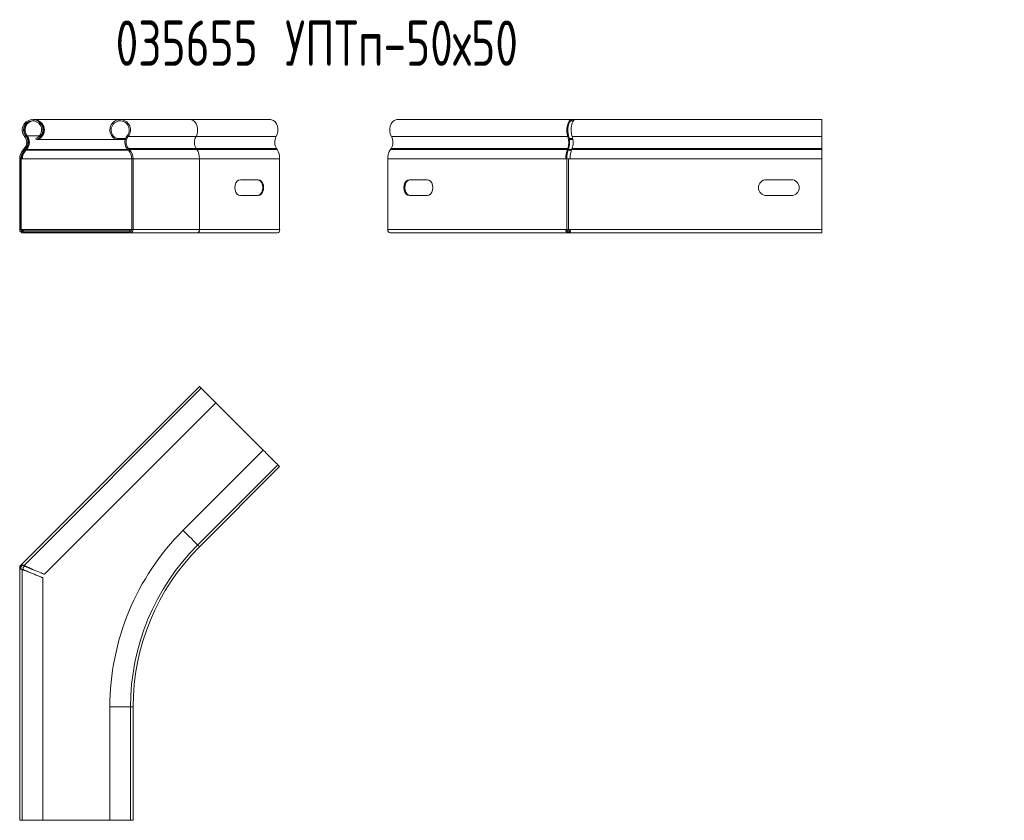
# Model space of a CAD drawing. Header units: millimetres. Extents: x -447 to 3808, y -2904 to 345.
# Tile 3 of 9: x -447 to -12, y -468 to -115. Entities that reach past the tile are written whole.
import ezdxf

# ---------------------------------------------------------------- set-up
doc = ezdxf.new("R2010")
doc.units = ezdxf.units.MM
doc.styles.add('SLDTEXTSTYLE0', font='TXT', dxfattribs={"width": 0.7, "bigfont": 'bigfont'})

msp = doc.modelspace()

# ---------------------------------------------------------------- linework, layer by layer
at = {"color": 7, "linetype": 'Continuous', "lineweight": 15}
for p, q in [((-402.3, -159.12), (-440.3, -159.12)), ((-371.34, -159.12), (-402.3, -159.12)), ((-335.99, -159.12), (-371.34, -159.12)), ((-203.27, -159.12), (-280.25, -159.12)), ((-201.73, -159.12), (-203.27, -159.12)), ((-203.27, -159.67), (-203.27, -159.12)), ((-92.85, -159.12), (-201.73, -159.12)), ((-92.85, -159.12), (-92.85, -159.12)), ((-92.85, -159.12), (-92.85, -167.93)), ((-92.85, -159.12), (-92.85, -166.57)), ((-444.44, -166.57), (-444.02, -166.22)), ((-443.38, -166.22), (-443.68, -166.57)), ((-439.36, -167.93), (-439.55, -167.42)), ((-438.72, -167.93), (-438.79, -167.68)), ((-438.72, -167.93), (-403.88, -167.93)), ((-403.88, -167.93), (-403.69, -167.42)), ((-403.88, -167.93), (-400.11, -167.93)), ((-403.69, -167.42), (-399.93, -167.42)), ((-398.79, -166.57), (-399.22, -166.22)), ((-398.79, -166.57), (-368.87, -166.57)), ((-368.87, -166.57), (-333.51, -166.57)), ((-204.84, -166.57), (-282.73, -166.57)), ((-204.54, -166.22), (-204.84, -166.57)), ((-202.75, -167.42), (-204.25, -167.42)), ((-202.65, -167.93), (-204.17, -167.93)), ((-92.85, -166.57), (-203, -166.57)), ((-92.85, -166.57), (-92.85, -171.88)), ((-92.85, -167.93), (-92.85, -167.93)), ((-92.85, -172.26), (-92.85, -167.93)), ((-444.62, -171.88), (-444.97, -172.24)), ((-444.97, -172.24), (-444.57, -172.62)), ((-444.23, -172.26), (-444.62, -171.88)), ((-444.23, -172.26), (-444.57, -172.62)), ((-443.93, -172.62), (-444.21, -172.25)), ((-444.12, -172.14), (-443.87, -171.88)), ((-443.93, -172.62), (-443.59, -172.26)), ((-443.59, -172.26), (-443.87, -171.88)), ((-398.62, -171.88), (-399.01, -172.26)), ((-398.67, -172.62), (-399.01, -172.26)), ((-398.27, -172.24), (-398.67, -172.62)), ((-398.27, -172.24), (-398.62, -171.88)), ((-398.62, -171.88), (-368.74, -171.88)), ((-398.27, -172.24), (-368.5, -172.24)), ((-368.5, -172.24), (-368.74, -171.88)), ((-368.74, -171.88), (-333.39, -171.88)), ((-368.5, -172.24), (-333.14, -172.24)), ((-333.14, -172.24), (-333.39, -171.88)), ((-282.86, -171.88), (-283.1, -172.24)), ((-205.05, -172.24), (-283.1, -172.24)), ((-204.91, -171.88), (-282.86, -171.88)), ((-205.05, -172.24), (-204.91, -171.88)), ((-204.77, -172.62), (-205.05, -172.24)), ((-204.63, -172.26), (-204.91, -171.88)), ((-204.77, -172.62), (-204.63, -172.26)), ((-203.09, -171.88), (-203.23, -172.24)), ((-92.85, -172.24), (-203.23, -172.24)), ((-92.85, -171.88), (-203.09, -171.88)), ((-92.85, -171.88), (-92.85, -172.24)), ((-92.85, -172.24), (-92.85, -176.38)), ((-92.85, -172.62), (-92.85, -172.26)), ((-92.85, -176.38), (-92.85, -172.62)), ((-446.07, -176.38), (-446.62, -176.38)), ((-446.62, -176.38), (-446.62, -207.62)), ((-446.07, -176.38), (-446.07, -207.62)), ((-445.92, -176.38), (-446.07, -176.38)), ((-445.92, -207.62), (-445.92, -176.38)), ((-445.92, -176.38), (-445.43, -176.38)), ((-396.62, -176.38), (-397.17, -176.38)), ((-397.17, -207.62), (-397.17, -176.38)), ((-396.62, -207.62), (-396.62, -176.38)), ((-396.62, -176.38), (-367.33, -176.38)), ((-367.33, -207.62), (-367.33, -176.38)), ((-367.33, -176.38), (-331.98, -176.38)), ((-331.98, -207.62), (-331.98, -176.38)), ((-284.27, -176.38), (-284.27, -207.62)), ((-205.78, -176.38), (-284.27, -176.38)), ((-205.29, -176.38), (-205.78, -176.38)), ((-205.29, -207.62), (-205.29, -176.38)), ((-205.29, -176.38), (-204.55, -176.38)), ((-204.55, -207.62), (-204.55, -176.38)), ((-203.85, -176.38), (-204.55, -176.38)), ((-92.85, -176.38), (-203.85, -176.38)), ((-92.85, -207.62), (-92.85, -176.38)), ((-92.85, -176.38), (-92.85, -207.62)), ((-341.52, -185.62), (-349.3, -185.62)), ((-266.94, -185.62), (-274.72, -185.62)), ((-106.35, -185.62), (-117.35, -185.62)), ((-349.3, -192.62), (-341.52, -192.62)), ((-274.72, -192.62), (-266.94, -192.62)), ((-117.35, -192.62), (-106.35, -192.62)), ((-446.62, -207.62), (-446.07, -207.62)), ((-446.07, -207.62), (-445.92, -207.62)), ((-445.92, -207.62), (-445.43, -207.62)), ((-445.12, -208.57), (-445.12, -207.87)), ((-445.12, -207.87), (-398.12, -207.87)), ((-398.12, -208.57), (-398.12, -207.87)), ((-398.12, -207.87), (-397.2, -207.87)), ((-396.62, -207.62), (-397.17, -207.62)), ((-396.62, -207.62), (-367.33, -207.62)), ((-367.33, -207.62), (-331.98, -207.62)), ((-205.78, -207.62), (-284.27, -207.62)), ((-205.29, -207.62), (-205.78, -207.62)), ((-205.38, -207.87), (-204.36, -207.87)), ((-204.55, -207.62), (-205.29, -207.62)), ((-203.85, -207.62), (-204.55, -207.62)), ((-204.36, -208.57), (-204.36, -207.87)), ((-204.36, -207.87), (-203.84, -207.87)), ((-92.85, -207.62), (-203.85, -207.62)), ((-92.85, -207.87), (-92.85, -207.62)), ((-92.85, -207.62), (-92.85, -209.12)), ((-92.85, -208.57), (-92.85, -207.87)), ((-92.85, -207.87), (-92.85, -207.87)), ((-445.12, -208.57), (-398.12, -208.57)), ((-445.12, -208.57), (-445.12, -209.12)), ((-445.12, -209.12), (-432.62, -209.12)), ((-432.62, -208.57), (-432.62, -209.12)), ((-431.98, -209.12), (-432.62, -209.12)), ((-431.98, -208.57), (-431.98, -209.12)), ((-431.98, -209.12), (-410.62, -209.12)), ((-410.62, -208.57), (-398.12, -208.57)), ((-410.62, -209.12), (-410.62, -208.57)), ((-410.62, -209.12), (-398.12, -209.12)), ((-398.12, -209.12), (-398.12, -208.57)), ((-398.12, -209.12), (-368.39, -209.12)), ((-368.39, -209.12), (-333.04, -209.12)), ((-205, -209.12), (-283.21, -209.12)), ((-205, -208.57), (-204.36, -208.57)), ((-205, -208.57), (-205, -209.12)), ((-203.46, -209.12), (-205, -209.12)), ((-204.36, -208.57), (-203.76, -208.57)), ((-92.85, -209.12), (-203.46, -209.12)), ((-92.85, -208.57), (-92.85, -208.57)), ((-92.85, -209.12), (-92.85, -208.57)), ((-92.85, -209.12), (-92.85, -209.12)), ((-445.82, -355.32), (-367.33, -276.83)), ((-366.53, -277.63), (-444.69, -355.79)), ((-366.27, -277.89), (-366.27, -277.89)), ((-339.21, -304.95), (-366.27, -277.89)), ((-435.75, -359.72), (-360.1, -284.06)), ((-339.21, -304.95), (-374.56, -340.31)), ((-368.13, -346.74), (-332.77, -311.39)), ((-367.33, -347.54), (-331.98, -312.18)), ((-331.98, -312.18), (-332.77, -311.39)), ((-446.31, -355.81), (-445.82, -355.32)), ((-445.92, -356.2), (-446.31, -355.81)), ((-445.92, -356.2), (-445.43, -355.71)), ((-445.43, -355.71), (-445.82, -355.32)), ((-444.69, -355.79), (-444.3, -356.18)), ((-446.07, -356.55), (-446.62, -356.55)), ((-446.62, -357.25), (-446.62, -356.55)), ((-446.62, -468.25), (-446.62, -357.25)), ((-446.07, -357.25), (-446.62, -357.25)), ((-446.07, -357.25), (-446.07, -356.55)), ((-444.94, -357.72), (-445.49, -357.72)), ((-445.49, -357.72), (-445.49, -468.25)), ((-444.43, -356.05), (-445.12, -356.74)), ((-445.12, -356.74), (-445.12, -357.72)), ((-436.39, -468.25), (-436.39, -361.26)), ((-406.85, -418.25), (-406.85, -468.25)), ((-397.75, -468.25), (-397.75, -418.25)), ((-396.62, -468.25), (-396.62, -418.25)), ((-445.49, -468.25), (-446.62, -468.25)), ((-436.39, -468.25), (-445.49, -468.25)), ((-445.12, -468.25), (-406.85, -468.25)), ((-445.12, -468.25), (-445.12, -468.25)), ((-397.75, -468.25), (-406.85, -468.25)), ((-396.62, -468.25), (-397.75, -468.25))]:
    msp.add_line(p, q, dxfattribs=at)
at = {"color": 8, "linetype": 'Continuous', "lineweight": 15}
for p, q in [((-443.38, -166.22), (-437.86, -166.22)), ((-437.18, -166.22), (-437.1, -166.22)), ((-443.93, -172.62), (-398.67, -172.62)), ((-443.59, -172.26), (-399.02, -172.26)), ((-203.35, -172.62), (-204.77, -172.62)), ((-203.23, -172.26), (-204.63, -172.26)), ((-92.85, -172.26), (-92.85, -172.26)), ((-92.85, -172.62), (-92.85, -172.62)), ((-445.43, -176.38), (-397.17, -176.38)), ((-92.85, -176.38), (-92.85, -176.38)), ((-445.43, -207.62), (-397.17, -207.62)), ((-92.85, -207.62), (-92.85, -207.62)), ((-397.75, -418.25), (-406.85, -418.25)), ((-396.62, -418.25), (-397.75, -418.25))]:
    msp.add_line(p, q, dxfattribs=at)
at = {"color": 8, "linetype": 'Continuous', "lineweight": 15, "flags": 128}
for points in [[(-368.87, -166.57), (-368.42, -165.55), (-368.17, -164.4), (-368.15, -163.19), (-368.35, -162.02), (-368.76, -160.96), (-369.35, -160.1), (-370.08, -159.48), (-370.91, -159.16), (-371.34, -159.12)], [(-368.13, -346.74), (-368.15, -346.73), (-368.35, -346.53), (-368.76, -346.11), (-369.35, -345.52), (-370.08, -344.79), (-370.91, -343.97), (-371.76, -343.11), (-372.58, -342.29), (-373.32, -341.55), (-373.92, -340.96), (-374.33, -340.54), (-374.54, -340.33), (-374.56, -340.31)], [(-367.33, -347.54), (-367.35, -347.52), (-367.41, -347.46), (-367.5, -347.37), (-367.63, -347.24), (-367.8, -347.07), (-368, -346.87), (-368.13, -346.74)]]:
    msp.add_lwpolyline(points, dxfattribs=at)
at = {"color": 7, "linetype": 'Continuous', "lineweight": 15, "flags": 128}
for points in [[(-333.51, -166.57), (-333.06, -165.55), (-332.81, -164.4), (-332.79, -163.19), (-332.99, -162.02), (-333.4, -160.96), (-333.99, -160.1), (-334.73, -159.48), (-335.55, -159.16), (-335.99, -159.12)], [(-280.25, -159.12), (-280.69, -159.16), (-281.51, -159.48), (-282.25, -160.1), (-282.84, -160.96), (-283.25, -162.02), (-283.45, -163.19), (-283.43, -164.4), (-283.18, -165.55), (-282.73, -166.57)], [(-349.3, -185.62), (-350.07, -185.79), (-350.76, -186.29), (-351.3, -187.06), (-351.65, -188.04), (-351.78, -189.12), (-351.65, -190.2), (-351.3, -191.17), (-350.76, -191.95), (-350.07, -192.45), (-349.3, -192.62)], [(-341.91, -185.62), (-341.15, -185.79), (-340.46, -186.29), (-339.91, -187.06), (-339.56, -188.04), (-339.44, -189.12), (-339.56, -190.2), (-339.91, -191.17), (-340.46, -191.95), (-341.15, -192.45), (-341.91, -192.62)], [(-341.52, -192.62), (-340.76, -192.45), (-340.07, -191.95), (-339.52, -191.17), (-339.17, -190.2), (-339.05, -189.12), (-339.17, -188.04), (-339.52, -187.06), (-340.07, -186.29), (-340.76, -185.79), (-341.52, -185.62)], [(-274.72, -185.62), (-275.49, -185.79), (-276.18, -186.29), (-276.73, -187.06), (-277.08, -188.04), (-277.2, -189.12), (-277.08, -190.2), (-276.73, -191.17), (-276.18, -191.95), (-275.49, -192.45), (-274.72, -192.62)], [(-274.33, -192.62), (-275.1, -192.45), (-275.79, -191.95), (-276.34, -191.17), (-276.69, -190.2), (-276.81, -189.12), (-276.69, -188.04), (-276.34, -187.06), (-275.79, -186.29), (-275.1, -185.79), (-274.33, -185.62)], [(-266.94, -192.62), (-266.18, -192.45), (-265.49, -191.95), (-264.94, -191.17), (-264.59, -190.2), (-264.47, -189.12), (-264.59, -188.04), (-264.94, -187.06), (-265.49, -186.29), (-266.18, -185.79), (-266.94, -185.62)], [(-366.53, -277.63), (-366.66, -277.5), (-366.86, -277.3), (-367.03, -277.13), (-367.16, -277), (-367.26, -276.91), (-367.31, -276.85), (-367.33, -276.83)], [(-360.1, -284.06), (-360.12, -284.04), (-360.33, -283.84), (-360.75, -283.42), (-361.34, -282.82), (-362.08, -282.08), (-362.9, -281.26), (-363.76, -280.41), (-364.58, -279.59), (-365.31, -278.85), (-365.9, -278.26), (-366.32, -277.85), (-366.52, -277.65), (-366.53, -277.63)], [(-332.77, -311.39), (-332.79, -311.37), (-332.99, -311.17), (-333.4, -310.76), (-333.99, -310.17), (-334.73, -309.43), (-335.55, -308.61), (-336.4, -307.76), (-337.23, -306.93), (-337.96, -306.2), (-338.56, -305.6), (-338.98, -305.18), (-339.19, -304.97), (-339.21, -304.95)], [(-445.82, -355.32), (-445.72, -355.37), (-445.41, -355.51), (-444.9, -355.74), (-444.67, -355.84)], [(-445.43, -355.71), (-445.33, -355.75), (-445.04, -355.87), (-444.57, -356.06), (-444.3, -356.18)], [(-444.69, -355.79), (-444.68, -355.79), (-444.55, -355.85), (-444.28, -355.98), (-443.85, -356.18), (-443.31, -356.43), (-442.66, -356.74), (-441.92, -357.08), (-441.13, -357.45), (-440.3, -357.83)], [(-445.48, -357.68), (-445.67, -357.61), (-446.19, -357.41), (-446.51, -357.29), (-446.62, -357.25)], [(-444.94, -357.72), (-445.21, -357.61), (-445.68, -357.41), (-445.97, -357.29), (-446.07, -357.25)], [(-440.94, -359.37), (-441.79, -359.06), (-442.62, -358.76), (-443.38, -358.49), (-444.06, -358.24), (-444.62, -358.03), (-445.06, -357.87), (-445.35, -357.77), (-445.48, -357.72), (-445.49, -357.72)], [(-440.94, -359.37), (-441.69, -359.06), (-442.41, -358.76), (-443.09, -358.49), (-443.68, -358.24), (-444.18, -358.03), (-444.56, -357.87), (-444.82, -357.77), (-444.93, -357.72), (-444.94, -357.72)], [(-444.3, -356.18), (-444.3, -356.18), (-444.18, -356.23), (-443.92, -356.33), (-443.54, -356.49), (-443.04, -356.7), (-442.45, -356.94), (-441.78, -357.22), (-441.05, -357.52), (-440.3, -357.83)], [(-436.39, -361.26), (-436.41, -361.25), (-436.56, -361.19), (-436.86, -361.07), (-437.3, -360.88), (-437.86, -360.65), (-438.54, -360.37), (-439.29, -360.06), (-440.1, -359.72), (-440.94, -359.37)], [(-440.3, -357.83), (-439.46, -358.18), (-438.65, -358.52), (-437.9, -358.83), (-437.22, -359.11), (-436.66, -359.34), (-436.22, -359.52), (-435.92, -359.65), (-435.77, -359.71), (-435.75, -359.72)]]:
    msp.add_lwpolyline(points, dxfattribs=at)
at = {"color": 7, "linetype": 'Continuous', "lineweight": 15}
for centre, radius, start, end in [((-440.94, -163.67), 4.55, 290.35, 219.6593), ((-440.94, -163.67), 4, 290.35, 219.6593), ((-440.3, -163.67), 4, 94.5767, 219.6593), ((-440.3, -163.67), 4.55, 290.35, 90), ((-402.3, -163.67), 4.55, 320.3175, 249.65), ((-402.3, -163.67), 4, 320.3175, 249.65), ((-447.52, -169.12), 4, 316.4421, 39.6593), ((-447.52, -169.12), 4.55, 316.4421, 39.6593), ((-446.89, -169.12), 4.55, 316.4421, 39.6593), ((-395.72, -169.13), 4.55, 140.3175, 223.5358), ((-395.72, -169.13), 4, 140.3175, 223.5358), ((-364.29, -169.12), 5.24, 150.9324, 211.7929), ((-328.93, -169.12), 5.24, 150.9323, 211.7928), ((-287.31, -169.12), 5.24, 328.1911, 29.0517), ((-440.62, -176.38), 6, 136.4421, 180), ((-440.62, -176.38), 5.45, 136.4421, 180), ((-439.98, -176.38), 5.45, 136.4421, 180), ((-402.62, -176.38), 5.45, 0, 43.5358), ((-402.62, -176.38), 6, 0, 43.5358), ((-374.82, -176.26), 7.48, 359.0951, 32.4403), ((-339.46, -176.26), 7.48, 359.0955, 32.4402), ((-276.79, -176.26), 7.48, 147.5417, 180.9061), ((-117.35, -189.12), 3.5, 90, 270), ((-106.35, -189.12), 3.5, 270, 90), ((-445.12, -207.62), 1.5, 180, 270), ((-445.12, -207.62), 0.95, 180, 270), ((-444.48, -207.62), 0.95, 180, 227.7824), ((-398.12, -207.62), 0.95, 270, 0), ((-398.12, -207.62), 1.5, 270, 0), ((-368.66, -207.8), 1.34, 281.4218, 8.0496), ((-333.3, -207.8), 1.34, 281.4219, 8.0491), ((-282.94, -207.8), 1.34, 171.9505, 258.5782), ((-296.62, -418.25), 110.23, 135, 180), ((-296.62, -418.25), 101.13, 135, 180), ((-296.62, -418.25), 100, 135, 180), ((-445.57, -356.55), 1.05, 135, 180), ((-445.57, -356.55), 0.5, 135, 180)]:
    msp.add_arc(centre, radius, start, end, dxfattribs=at)
for centre, major_axis, ratio, start_param, end_param in [((-440.3, -163.67), (0, 4.55), 0.964595, 0, 0.071473), ((-203.27, -163.67), (0, 4.55), 0.449618, 0, 2.262982), ((-203.27, -163.67), (0, 4), 0.414214, 0, 2.262982), ((-201.73, -163.67), (0, 4.55), 0.364144, 0, 2.262982), ((-203.27, -163.67), (0, 4.55), 0.414214, 5.832974, 6.283185), ((-203.27, -163.67), (0, 4), 0.373941, 5.889493, 6.283185), ((-440.3, -163.67), (0, 4.55), 0.964595, 0.867216, 2.262982), ((-440.3, -163.67), (4.16, 0), 0.961286, 5.474553, 7.091818), ((-446.89, -169.12), (4.16, 0), 0.961286, 5.522957, 6.975371), ((-205.99, -169.12), (0, 4), 0.373941, 3.952161, 5.404574), ((-205.99, -169.12), (0, 4.55), 0.414214, 3.952161, 5.404574), ((-204.45, -169.12), (0, 4), 0.471168, 3.952161, 5.404574), ((-439.98, -176.38), (0, 6), 0.973151, 0.810568, 1.570796), ((-203.13, -176.38), (0, 6), 0.441062, 0.810568, 1.570796), ((-203.13, -176.38), (0, 5.45), 0.414214, 0.810568, 1.570796), ((-201.59, -176.38), (0, 6), 0.376244, 0.810568, 1.570796), ((-444.48, -207.62), (0, 1.5), 0.892606, 1.570796, 2.146968), ((-205, -207.62), (0, 1.5), 0.521608, 1.570796, 3.141593), ((-205, -207.62), (0, 0.95), 0.414214, 1.570796, 3.141593), ((-203.46, -207.62), (0, 1.5), 0.262335, 1.570796, 3.141593)]:
    msp.add_ellipse(centre, major_axis=major_axis, ratio=ratio, start_param=start_param, end_param=end_param, dxfattribs=at)

# ---------------------------------------------------------------- texts
at = {"color": 7, "linetype": 'Continuous', "lineweight": 0, "insert": (-404.32, -115.38), "char_height": 20, "attachment_point": 1, "style": 'SLDTEXTSTYLE0'}
msp.add_mtext('035655 \\M+18454\\M+18450\\M+18453\\M+18481-50\\M+1848750', dxfattribs=at)

doc.saveas('drawing.dxf')
